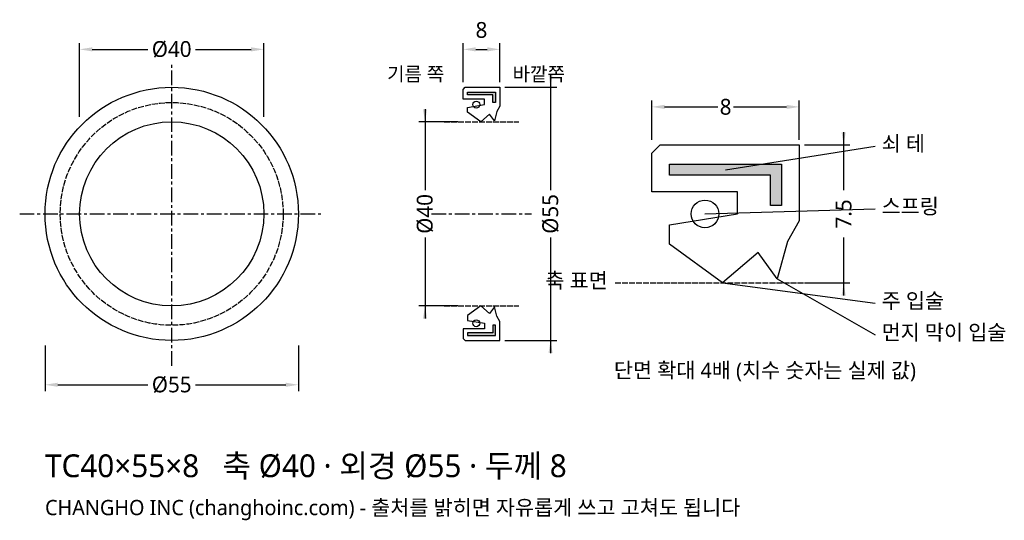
# Model space of a CAD drawing. Header units: millimetres. Extents: x -33 to 181, y -67 to 42.
import ezdxf

# ---------------------------------------------------------------- set-up
doc = ezdxf.new("R2010")
doc.units = ezdxf.units.MM
doc.linetypes.add('CENTER', pattern=[5.08, 3.175, -0.635, 0.635, -0.635])
doc.linetypes.add('DASHED', pattern=[1.524, 1.27, -0.254])
for name, color, linetype in [('문자', 7, 'CONTINUOUS'), ('쇠테', 8, 'CONTINUOUS'), ('숨은선', 3, 'DASHED'), ('외형선', 7, 'CONTINUOUS'), ('중심선', 1, 'CENTER'), ('치수', 4, 'CONTINUOUS')]:
    doc.layers.add(name, color=color, linetype=linetype)
doc.styles.add('CH_KOR', font='malgun.ttf')
doc.dimstyles.new('CH_DIM', dxfattribs={"dimtxt": 2.5, "dimasz": 2, "dimexe": 1, "dimexo": 0.8, "dimgap": 0.8, "dimtad": 1, "dimdec": 1, "dimdsep": 46, "dimtxsty": 'CH_KOR', "dimcen": 2.5, "dimclrd": 4, "dimclre": 4, "dimclrt": 4, "dimazin": 3, "dimtfac": 1, "dimtmove": 0, "dimatfit": 3})

# ---------------------------------------------------------------- blocks, each defined once
blk = doc.blocks.new('_CLOSEDFILLED')
at = {"color": 0, "linetype": 'BYBLOCK'}
blk.add_solid([(-1, 0.164), (0, 0), (-1, -0.164)], dxfattribs=at)
blk = doc.blocks.new('*D1')
at = {"color": 4}
for p, q in [((-27.5, -28.6), (-27.5, -38.5)), ((27.5, -28.6), (27.5, -38.5)), ((-24.75, -37.125), (-5.15625, -37.125)), ((5.15625, -37.125), (24.75, -37.125))]:
    blk.add_line(p, q, dxfattribs=at)
at = {"layer": 'Defpoints'}
for p in [(-27.5, -27.5), (27.5, -27.5), (-27.5, -37.125)]:
    blk.add_point(p, dxfattribs=at)
at = {"layer": '치수', "color": 4, "xscale": 2.75, "yscale": 2.75, "rotation": 180}
blk.add_blockref('_CLOSEDFILLED', (-27.5, -37.125), dxfattribs=at)
at = {"layer": '치수', "color": 4, "xscale": 2.75, "yscale": 2.75}
blk.add_blockref('_CLOSEDFILLED', (27.5, -37.125), dxfattribs=at)
at = {"layer": '치수', "color": 4, "insert": (0, -37.125), "char_height": 3.4375, "attachment_point": 5, "style": 'CH_KOR'}
blk.add_mtext('Ø55', dxfattribs=at)
blk = doc.blocks.new('*D2')
at = {"color": 4}
for p, q in [((-20, 21.1), (-20, 37.125)), ((20, 21.1), (20, 37.125)), ((-17.25, 35.75), (-5.15625, 35.75)), ((5.15625, 35.75), (17.25, 35.75))]:
    blk.add_line(p, q, dxfattribs=at)
at = {"layer": 'Defpoints'}
for p in [(-20, 35.75), (-20, 20), (20, 20)]:
    blk.add_point(p, dxfattribs=at)
at = {"layer": '치수', "color": 4, "xscale": 2.75, "yscale": 2.75, "rotation": 180}
blk.add_blockref('_CLOSEDFILLED', (-20, 35.75), dxfattribs=at)
at = {"layer": '치수', "color": 4, "xscale": 2.75, "yscale": 2.75}
blk.add_blockref('_CLOSEDFILLED', (20, 35.75), dxfattribs=at)
at = {"layer": '치수', "color": 4, "insert": (0, 35.75), "char_height": 3.4375, "attachment_point": 5, "style": 'CH_KOR'}
blk.add_mtext('Ø40', dxfattribs=at)
blk = doc.blocks.new('*D3')
at = {"color": 4}
for p, q in [((63.25, 28.6), (63.25, 37.125)), ((71.25, 28.6), (71.25, 37.125)), ((66, 35.75), (68.5, 35.75))]:
    blk.add_line(p, q, dxfattribs=at)
at = {"layer": 'Defpoints'}
for p in [(63.25, 35.75), (63.25, 27.5), (71.25, 27.5)]:
    blk.add_point(p, dxfattribs=at)
at = {"layer": '치수', "color": 4, "xscale": 2.75, "yscale": 2.75, "rotation": 180}
blk.add_blockref('_CLOSEDFILLED', (63.25, 35.75), dxfattribs=at)
at = {"layer": '치수', "color": 4, "xscale": 2.75, "yscale": 2.75}
blk.add_blockref('_CLOSEDFILLED', (71.25, 35.75), dxfattribs=at)
at = {"layer": '치수', "color": 4, "insert": (67.25, 39.94375), "char_height": 3.4375, "attachment_point": 5, "style": 'CH_KOR'}
blk.add_mtext('8', dxfattribs=at)
blk = doc.blocks.new('*D4')
at = {"color": 4}
for p, q in [((82.25, 30.25), (82.25, 5.15625)), ((72.35, 27.5), (83.625, 27.5)), ((82.25, -5.15625), (82.25, -30.25)), ((72.35, -27.5), (83.625, -27.5))]:
    blk.add_line(p, q, dxfattribs=at)
at = {"layer": 'Defpoints'}
for p in [(71.25, 27.5), (82.25, 27.5), (71.25, -27.5)]:
    blk.add_point(p, dxfattribs=at)
at = {"layer": '치수', "color": 4, "xscale": 2.75, "yscale": 2.75}
for p, rotation in [((82.25, 27.5), 270), ((82.25, -27.5), 90)]:
    blk.add_blockref('_CLOSEDFILLED', p, dxfattribs=dict(at, rotation=rotation))
at = {"layer": '치수', "color": 4, "insert": (82.25, 0), "char_height": 3.4375, "attachment_point": 5, "rotation": 90, "style": 'CH_KOR'}
blk.add_mtext('Ø55', dxfattribs=at)
blk = doc.blocks.new('*D5')
at = {"color": 4}
for p, q in [((55, 22.75), (55, 5.15625)), ((62.15, 20), (53.625, 20)), ((55, -5.15625), (55, -22.75)), ((62.15, -20), (53.625, -20))]:
    blk.add_line(p, q, dxfattribs=at)
at = {"layer": 'Defpoints'}
for p in [(55, 20), (63.25, 20), (63.25, -20)]:
    blk.add_point(p, dxfattribs=at)
at = {"layer": '치수', "color": 4, "xscale": 2.75, "yscale": 2.75}
for p, rotation in [((55, 20), 270), ((55, -20), 90)]:
    blk.add_blockref('_CLOSEDFILLED', p, dxfattribs=dict(at, rotation=rotation))
at = {"layer": '치수', "color": 4, "insert": (55, 0), "char_height": 3.4375, "attachment_point": 5, "rotation": 90, "style": 'CH_KOR'}
blk.add_mtext('Ø40', dxfattribs=at)
blk = doc.blocks.new('*D6')
at = {"color": 4}
for p, q in [((104.25, 16.1), (104.25, 24.625)), ((136.25, 16.1), (136.25, 24.625)), ((107, 23.25), (118.53125, 23.25)), ((121.96875, 23.25), (133.5, 23.25))]:
    blk.add_line(p, q, dxfattribs=at)
at = {"layer": 'Defpoints'}
for p in [(104.25, 23.25), (104.25, 15), (136.25, 15)]:
    blk.add_point(p, dxfattribs=at)
at = {"layer": '치수', "color": 4, "xscale": 2.75, "yscale": 2.75, "rotation": 180}
blk.add_blockref('_CLOSEDFILLED', (104.25, 23.25), dxfattribs=at)
at = {"layer": '치수', "color": 4, "xscale": 2.75, "yscale": 2.75}
blk.add_blockref('_CLOSEDFILLED', (136.25, 23.25), dxfattribs=at)
at = {"layer": '치수', "color": 4, "insert": (120.25, 23.25), "char_height": 3.4375, "attachment_point": 5, "style": 'CH_KOR'}
blk.add_mtext('8', dxfattribs=at)
blk = doc.blocks.new('*D7')
at = {"color": 4}
for p, q in [((145.875, 17.75), (145.875, 5.15625)), ((137.35, 15), (147.25, 15)), ((145.875, -5.15625), (145.875, -17.75)), ((137.35, -15), (147.25, -15))]:
    blk.add_line(p, q, dxfattribs=at)
at = {"layer": 'Defpoints'}
for p in [(136.25, 15), (145.875, 15), (136.25, -15)]:
    blk.add_point(p, dxfattribs=at)
at = {"layer": '치수', "color": 4, "xscale": 2.75, "yscale": 2.75}
for p, rotation in [((145.875, 15), 270), ((145.875, -15), 90)]:
    blk.add_blockref('_CLOSEDFILLED', p, dxfattribs=dict(at, rotation=rotation))
at = {"layer": '치수', "color": 4, "insert": (145.875, 0), "char_height": 3.4375, "attachment_point": 5, "rotation": 90, "style": 'CH_KOR'}
blk.add_mtext('7.5', dxfattribs=at)

msp = doc.modelspace()

# ---------------------------------------------------------------- hatches: boundary and pattern name
at = {"layer": '쇠테'}
for points in [[(64.21, 26.45), (70.29, 26.45), (70.29, 24.2), (69.69, 24.2), (69.69, 25.85), (64.21, 25.85)], [(108.09, 10.8), (132.41, 10.8), (132.41, 1.8), (130.01, 1.8), (130.01, 8.4), (108.09, 8.4)], [(64.21, -26.45), (70.29, -26.45), (70.29, -24.2), (69.69, -24.2), (69.69, -25.85), (64.21, -25.85)]]:
    msp.add_hatch(color=8, dxfattribs=at).paths.add_polyline_path(points)

# ---------------------------------------------------------------- linework, layer by layer
for points in [[(64.21, 26.45), (70.29, 26.45), (70.29, 24.2), (69.69, 24.2), (69.69, 25.85), (64.21, 25.85)], [(108.09, 10.8), (132.41, 10.8), (132.41, 1.8), (130.01, 1.8), (130.01, 8.4), (108.09, 8.4)], [(64.21, -26.45), (70.29, -26.45), (70.29, -24.2), (69.69, -24.2), (69.69, -25.85), (64.21, -25.85)]]:
    msp.add_lwpolyline(points, close=True, dxfattribs=at)
at = {"layer": '숨은선'}
for p, q in [((59.125, 20), (75.375, 20)), ((96.25, -15), (144.25, -15)), ((59.125, -20), (75.375, -20))]:
    msp.add_line(p, q, dxfattribs=at)
msp.add_circle((0, 0), 24.2, dxfattribs=at)
at = {"layer": '외형선'}
for points in [[(63.25, 27.05), (63.7, 27.5), (71.25, 27.5), (71.25, 23.375), (70.61, 22.25), (70.05, 20.225), (69.01, 21.65), (67.09, 20), (64.21, 22.1), (64.21, 23.15), (67.89, 23.75), (67.89, 24.95), (63.25, 24.95)], [(104.25, 13.2), (106.05, 15), (136.25, 15), (136.25, -1.5), (133.69, -6), (131.45, -14.1), (127.29, -8.4), (119.61, -15), (108.09, -6.6), (108.09, -2.4), (122.81, 0), (122.81, 4.8), (104.25, 4.8)], [(63.25, -27.05), (63.7, -27.5), (71.25, -27.5), (71.25, -23.375), (70.61, -22.25), (70.05, -20.225), (69.01, -21.65), (67.09, -20), (64.21, -22.1), (64.21, -23.15), (67.89, -23.75), (67.89, -24.95), (63.25, -24.95)]]:
    msp.add_lwpolyline(points, close=True, dxfattribs=at)
for centre, radius in [((0, 0), 27.5), ((66.13, 23.75), 0.75), ((0, 0), 20), ((115.77, 0), 3), ((66.13, -23.75), 0.75)]:
    msp.add_circle(centre, radius, dxfattribs=at)
at = {"layer": '중심선'}
for p, q in [((0, -33), (0, 33)), ((-33, 0), (33, 0)), ((56.375, 0), (78.125, 0))]:
    msp.add_line(p, q, dxfattribs=at)
at = {"layer": '치수'}
for p, q in [((120.25, 9.6), (152.75, 14.725)), ((115.77, 0), (152.75, 1.1)), ((131.45, -14.1), (152.75, -26.275)), ((119.61, -15), (152.75, -19.4))]:
    msp.add_line(p, q, dxfattribs=at)

# ---------------------------------------------------------------- texts
at = {"layer": '문자', "style": 'CH_KOR'}
for s, height, p in [('기름 쪽', 3.025, (46.75, 28.875)), ('바깥쪽', 3.025, (74, 28.875)), ('쇠 테', 3.3, (154.125, 13.625)), ('스프링', 3.3, (154.125, 0)), ('축 표면', 3.3, (81.125, -16.1)), ('주 입술', 3.3, (154.125, -20.5)), ('먼지 막이 입술', 3.3, (154.125, -27.375)), ('단면 확대 4배 (치수 숫자는 실제 값)', 3.3, (96, -35.625)), ('TC40×55×8   축 Ø40 · 외경 Ø55 · 두께 8', 4.95, (-27.5, -57.2)), ('CHANGHO INC (changhoinc.com) - 출처를 밝히면 자유롭게 쓰고 고쳐도 됩니다', 3.3, (-27.5, -65.45))]:
    msp.add_text(s, height=height, dxfattribs=at).set_placement(p)

# ---------------------------------------------------------------- dimensions: what is measured, and where the dimension line sits
at = {"layer": '치수'}
dim = msp.add_linear_dim(base=(63.25, 35.75), p1=(63.25, 27.5), p2=(71.25, 27.5), dimstyle='CH_DIM', override={"dimscale": 1.375}, dxfattribs=at)
dim.commit()
dim.dimension.update_dxf_attribs({"geometry": '*D3', "text_midpoint": (67.25, 39.944)})
for base, p1, p2, text, picture, middle in [((-20, 35.75), (-20, 20), (20, 20), 'Ø40', '*D2', (0, 35.75)), ((104.25, 23.25), (104.25, 15), (136.25, 15), '8', '*D6', (120.25, 23.25)), ((-27.5, -37.125), (-27.5, -27.5), (27.5, -27.5), 'Ø55', '*D1', (0, -37.125))]:
    dim = msp.add_linear_dim(base=base, p1=p1, p2=p2, text=text, dimstyle='CH_DIM', override={"dimscale": 1.375}, dxfattribs=at)
    dim.commit()
    dim.dimension.update_dxf_attribs({"geometry": picture, "text_midpoint": middle})
for base, p1, p2, text, picture, middle in [((82.25, 27.5), (71.25, 27.5), (71.25, -27.5), 'Ø55', '*D4', (82.25, 0)), ((55, 20), (63.25, 20), (63.25, -20), 'Ø40', '*D5', (55, 0)), ((145.875, 15), (136.25, 15), (136.25, -15), '7.5', '*D7', (145.875, 0))]:
    dim = msp.add_linear_dim(base=base, p1=p1, p2=p2, angle=90, text=text, dimstyle='CH_DIM', override={"dimscale": 1.375}, dxfattribs=at)
    dim.commit()
    dim.dimension.update_dxf_attribs({"geometry": picture, "text_midpoint": middle})

doc.saveas('drawing.dxf')
